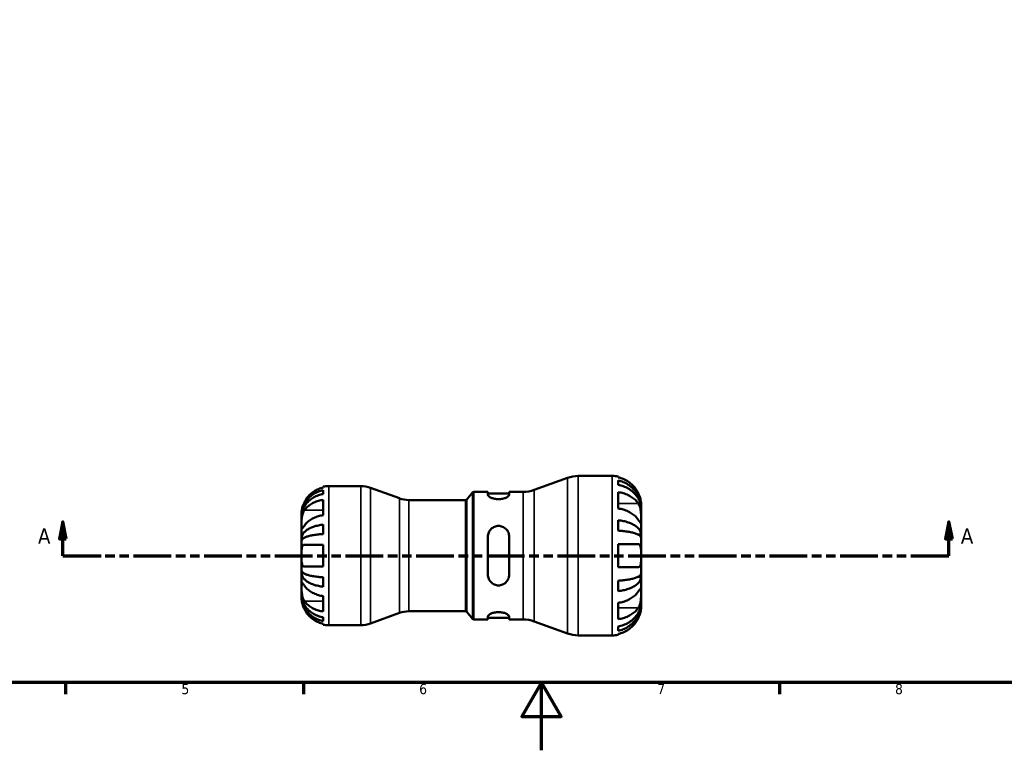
# Model space of a CAD drawing. Header units: millimetres. Extents: x 0 to 905, y -151 to 594.
# Tile 3 of 11: x 267 to 557, y 0 to 215. Entities that reach past the tile are written whole.
import ezdxf

# ---------------------------------------------------------------- set-up
doc = ezdxf.new("R2010")
doc.units = ezdxf.units.MM
doc.linetypes.add('DOUBLE_DASH_CHAIN', pattern=[1.2403, 0.6614, -0.0827, 0.1654, -0.0827, 0.1654, -0.0827])
for name, color, linetype, lineweight in [('Border (ANSI)', 7, 'Continuous', 70), ('Section Line (ANSI)', 7, 'DOUBLE_DASH_CHAIN', 70), ('Visible (ANSI)', 7, 'Continuous', 50), ('Visible Narrow (ANSI)', 7, 'Continuous', 35)]:
    doc.layers.add(name, color=color, linetype=linetype, lineweight=lineweight)
doc.styles.add('Label Text (ANSI)', font='tahoma.ttf')
doc.styles.add('Note Text (ANSI)', font='tahoma.ttf')

# ---------------------------------------------------------------- blocks, each defined once
blk = doc.blocks.new('Borders Default Border')
at = {"layer": 'Border (ANSI)'}
for p, q in [((280.33, 20), (280.33, 16.55)), ((350.42, 20), (350.42, 16.55)), ((490.58, 20), (490.58, 16.55))]:
    blk.add_line(p, q, dxfattribs=at)
at = {"layer": 'Border (ANSI)', "flags": 128}
for points in [[(20, 20), (20, 574), (821, 574), (821, 20), (20, 20)], [(420.5, 0), (420.5, 20), (414.73, 10), (426.27, 10), (420.5, 20)]]:
    blk.add_lwpolyline(points, dxfattribs=at)
at = {"layer": 'Border (ANSI)', "color": 230, "true_color": 0xff0080, "char_height": 3.05, "attachment_point": 7, "style": 'Note Text (ANSI)'}
for s, insert in [('5', (314.48, 16.49)), ('6', (384.49, 16.49)), ('7', (454.6, 16.55)), ('8', (524.63, 16.48))]:
    blk.add_mtext(s, dxfattribs=dict(at, insert=insert))
blk = doc.blocks.new('2dTransSection0')
at = {"layer": 'Section Line (ANSI)', "linetype": 'Continuous'}
for p, q in [((279.57, 67.36), (278.57, 62.36)), ((279.57, 62.36), (279.57, 67.36)), ((280.57, 62.36), (279.57, 67.36)), ((540.5, 67.36), (539.5, 62.36)), ((540.5, 62.36), (540.5, 67.36)), ((541.5, 62.36), (540.5, 67.36)), ((278.57, 62.36), (280.57, 62.36)), ((279.57, 57.36), (279.57, 62.36)), ((539.5, 62.36), (541.5, 62.36)), ((540.5, 57.36), (540.5, 62.36)), ((279.57, 57.36), (290.78, 57.36)), ((529.3, 57.36), (540.5, 57.36))]:
    blk.add_line(p, q, dxfattribs=at)
at = {"layer": 'Section Line (ANSI)', "linetype": 'DOUBLE_DASH_CHAIN', "ltscale": 16.778378}
blk.add_line((279.57, 57.36), (540.5, 57.36), dxfattribs=at)
at = {"layer": 'Section Line (ANSI)', "linetype": 'Continuous', "flags": 128}
for points in [[(280.57, 62.36), (279.57, 67.36), (278.57, 62.36), (280.57, 62.36)], [(541.5, 62.36), (540.5, 67.36), (539.5, 62.36), (541.5, 62.36)]]:
    blk.add_lwpolyline(points, dxfattribs=at)
at = {"layer": 'Section Line (ANSI)'}
for points in [[(280.57, 62.36), (279.57, 67.36), (278.57, 62.36), (280.57, 62.36)], [(541.5, 62.36), (540.5, 67.36), (539.5, 62.36), (541.5, 62.36)]]:
    blk.add_solid(points, dxfattribs=at)
at = {"layer": 'Section Line (ANSI)', "char_height": 4.57, "attachment_point": 7, "style": 'Label Text (ANSI)'}
for insert in [(272.21, 60.86), (543.98, 60.86)]:
    blk.add_mtext('A', dxfattribs=dict(at, insert=insert))

msp = doc.modelspace()

# ---------------------------------------------------------------- linework, layer by layer
at = {"layer": 'Visible (ANSI)'}
for p, q in [((418.328, 76.727), (428.126, 80.293)), ((431.341, 80.86), (441.344, 80.86)), ((443.044, 80.688), (443.044, 80.439)), ((443.044, 79.494), (443.044, 78.221)), ((356.244, 77.445), (356.244, 77.699)), ((356.244, 75.528), (356.244, 76.672)), ((357.844, 77.86), (367.298, 77.86)), ((378.65, 74.255), (370.102, 77.366)), ((398.494, 73.939), (400.208, 75.982)), ((400.591, 76.16), (404.727, 76.16)), ((404.727, 76.16), (404.727, 75.294)), ((404.727, 75.69), (410.977, 75.69)), ((410.977, 76.16), (415.113, 76.16)), ((410.977, 75.294), (410.977, 76.16)), ((443.044, 76.084), (443.044, 71.275)), ((356.244, 69.3), (356.244, 73.825)), ((381.454, 73.76), (398.111, 73.76)), ((349.844, 69.056), (349.844, 69.86)), ((449.844, 71.402), (449.832, 71.402)), ((449.844, 71.402), (449.844, 72.36)), ((449.844, 71.019), (449.844, 71.402)), ((449.844, 67.967), (449.844, 71.019)), ((349.844, 68.75), (349.844, 69.056)), ((349.844, 69.056), (349.852, 69.056)), ((349.844, 66.199), (349.844, 68.75)), ((443.044, 67.801), (443.044, 64.728)), ((449.844, 63.559), (449.844, 67.967)), ((349.844, 62.511), (349.844, 66.199)), ((356.244, 63.741), (356.244, 66.503)), ((349.844, 61.772), (349.844, 62.511)), ((349.844, 62.511), (350.403, 62.511)), ((349.844, 57.36), (349.844, 61.772)), ((404.727, 63), (404.727, 51.72)), ((410.977, 51.72), (410.977, 63)), ((449.844, 63.559), (449.009, 63.559)), ((449.844, 62.635), (449.844, 63.559)), ((449.844, 57.36), (449.844, 62.635)), ((356.244, 54.16), (356.244, 60.56)), ((443.044, 60.76), (443.044, 53.96)), ((349.844, 52.949), (349.844, 57.36)), ((449.844, 52.085), (449.844, 57.36)), ((349.844, 52.21), (349.844, 52.949)), ((349.844, 48.521), (349.844, 52.21)), ((349.844, 52.21), (350.403, 52.21)), ((356.244, 48.217), (356.244, 50.979)), ((443.044, 49.992), (443.044, 46.919)), ((449.844, 51.161), (449.009, 51.161)), ((449.844, 51.161), (449.844, 52.085)), ((449.844, 46.754), (449.844, 51.161)), ((349.844, 45.971), (349.844, 48.521)), ((449.844, 43.701), (449.844, 46.754)), ((349.844, 45.665), (349.844, 45.971)), ((349.844, 44.86), (349.844, 45.665)), ((349.844, 45.665), (349.852, 45.665)), ((356.244, 40.895), (356.244, 45.421)), ((449.844, 43.318), (449.844, 43.701)), ((381.454, 40.96), (398.111, 40.96)), ((398.494, 40.782), (400.208, 38.739)), ((443.044, 43.445), (443.044, 38.637)), ((449.844, 43.318), (449.832, 43.318)), ((449.844, 42.36), (449.844, 43.318)), ((356.244, 38.049), (356.244, 39.193)), ((378.65, 40.466), (370.102, 37.355)), ((400.591, 38.56), (404.727, 38.56)), ((404.727, 39.426), (404.727, 38.56)), ((404.727, 39.03), (410.977, 39.03)), ((410.977, 38.56), (410.977, 39.426)), ((410.977, 38.56), (415.113, 38.56)), ((418.328, 37.993), (428.126, 34.427)), ((356.244, 37.022), (356.244, 37.275)), ((357.844, 36.86), (367.298, 36.86)), ((443.044, 36.499), (443.044, 35.226)), ((431.341, 33.86), (441.344, 33.86)), ((443.044, 34.281), (443.044, 34.032))]:
    msp.add_line(p, q, dxfattribs=at)
for centre, radius, start, end in [((431.341, 71.46), 9.4, 90, 110), ((441.344, 72.36), 8.5, 78.46304, 90), ((357.844, 69.86), 8, 90, 101.53696), ((367.298, 69.66), 8.2, 70, 90), ((400.591, 75.66), 0.5, 90, 140), ((415.113, 85.56), 9.4, 270, 290), ((381.454, 81.96), 8.2, 250, 270), ((398.111, 74.26), 0.5, 270, 320), ((381.454, 32.76), 8.2, 90, 110), ((398.111, 40.46), 0.5, 40, 90), ((400.591, 39.06), 0.5, 220, 270), ((415.113, 29.16), 9.4, 70, 90), ((357.844, 44.86), 8, 258.46304, 270), ((367.298, 45.06), 8.2, 270, 290), ((431.341, 43.26), 9.4, 250, 270), ((441.344, 42.36), 8.5, 270, 281.53696)]:
    msp.add_arc(centre, radius, start, end, dxfattribs=at)
for points, knots in [([(448.991, 75.76), (448.822, 76.113), (448.622, 76.468), (448.079, 77.29), (447.708, 77.737), (446.964, 78.486), (446.524, 78.856), (445.574, 79.495), (445.065, 79.764), (444.113, 80.16), (443.585, 80.328), (443.044, 80.439)], [4.23093042, 4.23093042, 4.23093042, 4.23093042, 4.3428817, 4.3428817, 4.50193085, 4.50193085, 4.65940231, 4.65940231, 4.81687376, 4.81687376, 4.96885244, 4.96885244, 4.96885244, 4.96885244]), ([(443.044, 79.494), (443.589, 79.386), (444.122, 79.224), (445.078, 78.84), (445.587, 78.581), (446.538, 77.965), (446.979, 77.608), (447.721, 76.888), (448.09, 76.46), (448.726, 75.536), (448.994, 75.041), (449.396, 74.099), (449.568, 73.564), (449.792, 72.471), (449.844, 71.913), (449.844, 71.402)], [0.1612592, 0.1612592, 0.1612592, 0.1612592, 0.3143896, 0.3143896, 0.4717689, 0.4717689, 0.6291481, 0.6291481, 0.7868677, 0.7868677, 0.9445873, 0.9445873, 1.1029117, 1.1029117, 1.2612362, 1.2612362, 1.2612362, 1.2612362]), ([(349.844, 69.056), (349.844, 69.537), (349.892, 70.062), (350.103, 71.091), (350.265, 71.594), (350.644, 72.481), (350.895, 72.947), (351.494, 73.816), (351.841, 74.219), (352.54, 74.896), (352.955, 75.232), (353.85, 75.812), (354.329, 76.056), (355.229, 76.417), (355.73, 76.57), (356.244, 76.672)], [3.5727317, 3.5727317, 3.5727317, 3.5727317, 3.721745, 3.721745, 3.8707582, 3.8707582, 4.019183, 4.019183, 4.1676079, 4.1676079, 4.3157226, 4.3157226, 4.4638373, 4.4638373, 4.6079695, 4.6079695, 4.6079695, 4.6079695]), ([(356.244, 75.528), (355.73, 75.437), (355.227, 75.3), (354.326, 74.978), (353.847, 74.761), (352.951, 74.244), (352.536, 73.945), (351.838, 73.342), (351.491, 72.983), (350.893, 72.21), (350.642, 71.796), (350.264, 71.007), (350.103, 70.559), (349.892, 69.644), (349.844, 69.177), (349.844, 68.75)], [0.1517782, 0.1517782, 0.1517782, 0.1517782, 0.2961697, 0.2961697, 0.444417, 0.444417, 0.5926644, 0.5926644, 0.7409572, 0.7409572, 0.88925, 0.88925, 1.0381304, 1.0381304, 1.1870109, 1.1870109, 1.1870109, 1.1870109]), ([(356.244, 77.445), (355.736, 77.34), (355.24, 77.183), (354.345, 76.81), (353.866, 76.557), (352.972, 75.955), (352.558, 75.606), (351.857, 74.901), (351.508, 74.478), (351.001, 73.711), (350.817, 73.384), (350.661, 73.06)], [0.1517835, 0.1517835, 0.1517835, 0.1517835, 0.29453183, 0.29453183, 0.44272575, 0.44272575, 0.59091966, 0.59091966, 0.74090906, 0.74090906, 0.84386421, 0.84386421, 0.84386421, 0.84386421]), ([(449.844, 71.019), (449.844, 71.474), (449.792, 71.971), (449.568, 72.943), (449.396, 73.42), (448.994, 74.258), (448.726, 74.699), (448.09, 75.52), (447.721, 75.902), (446.979, 76.543), (446.538, 76.86), (445.587, 77.409), (445.078, 77.639), (444.122, 77.981), (443.589, 78.125), (443.044, 78.221)], [3.7932655, 3.7932655, 3.7932655, 3.7932655, 3.9515899, 3.9515899, 4.1099144, 4.1099144, 4.267634, 4.267634, 4.4253535, 4.4253535, 4.5827328, 4.5827328, 4.740112, 4.740112, 4.8932424, 4.8932424, 4.8932424, 4.8932424]), ([(443.044, 76.084), (443.585, 76.005), (444.113, 75.886), (445.065, 75.606), (445.574, 75.416), (446.524, 74.964), (446.964, 74.703), (447.708, 74.173), (448.079, 73.857), (448.622, 73.276), (448.822, 73.024), (448.991, 72.775)], [0.16126903, 0.16126903, 0.16126903, 0.16126903, 0.31324771, 0.31324771, 0.47071916, 0.47071916, 0.62819062, 0.62819062, 0.78723977, 0.78723977, 0.89919105, 0.89919105, 0.89919105, 0.89919105]), ([(449.844, 72.36), (449.844, 72.36), (449.844, 72.386), (449.842, 72.493), (449.841, 72.578), (449.825, 72.847), (449.808, 73.054), (449.736, 73.531), (449.685, 73.79), (449.561, 74.269), (449.5, 74.476), (449.357, 74.899), (449.276, 75.112), (449.125, 75.471), (449.059, 75.616), (448.991, 75.76)], [-2.34948691, -2.34948691, -2.34948691, -2.34948691, -2.27660007, -2.27660007, -2.19809806, -2.19809806, -2.08912241, -2.08912241, -1.98972633, -1.98972633, -1.9192317, -1.9192317, -1.84946774, -1.84946774, -1.80150587, -1.80150587, -1.80150587, -1.80150587]), ([(350.661, 73.06), (350.596, 72.924), (350.533, 72.787), (350.387, 72.442), (350.308, 72.235), (350.171, 71.834), (350.113, 71.641), (349.999, 71.206), (349.952, 70.975), (349.874, 70.488), (349.857, 70.262), (349.842, 69.944), (349.844, 69.86), (349.844, 69.86)], [-0.5159245, -0.5159245, -0.5159245, -0.5159245, -0.47074715, -0.47074715, -0.40311077, -0.40311077, -0.33740557, -0.33740557, -0.24866964, -0.24866964, -0.12673966, -0.12673966, 0, 0, 0, 0]), ([(350.661, 70.724), (350.817, 70.954), (351.001, 71.185), (351.508, 71.727), (351.857, 72.026), (352.558, 72.525), (352.972, 72.772), (353.866, 73.197), (354.345, 73.376), (355.24, 73.64), (355.736, 73.751), (356.244, 73.825)], [4.03217579, 4.03217579, 4.03217579, 4.03217579, 4.13513094, 4.13513094, 4.28512034, 4.28512034, 4.43331426, 4.43331426, 4.58150818, 4.58150818, 4.72425651, 4.72425651, 4.72425651, 4.72425651]), ([(410.977, 75.294), (410.977, 75.167), (410.895, 75.017), (410.565, 74.712), (410.317, 74.557), (409.76, 74.307), (409.418, 74.193), (408.661, 74.034), (408.246, 73.992), (407.458, 73.992), (407.043, 74.034), (406.286, 74.193), (405.944, 74.307), (405.387, 74.557), (405.139, 74.712), (404.809, 75.017), (404.727, 75.167), (404.727, 75.294)], [0.4777157, 0.4777157, 0.4777157, 0.4777157, 0.60452177, 0.60452177, 0.73132784, 0.73132784, 0.84943648, 0.84943648, 0.96754512, 0.96754512, 1.08565376, 1.08565376, 1.2037624, 1.2037624, 1.33056847, 1.33056847, 1.45737454, 1.45737454, 1.45737454, 1.45737454]), ([(448.991, 72.775), (449.057, 72.676), (449.121, 72.571), (449.272, 72.286), (449.354, 72.1), (449.499, 71.699), (449.56, 71.486), (449.684, 70.954), (449.735, 70.63), (449.814, 69.882), (449.83, 69.466), (449.846, 68.662), (449.844, 68.284), (449.844, 67.967)], [-0.54800492, -0.54800492, -0.54800492, -0.54800492, -0.50163795, -0.50163795, -0.43114733, -0.43114733, -0.36039477, -0.36039477, -0.2614819, -0.2614819, -0.13473535, -0.13473535, 0, 0, 0, 0]), ([(349.844, 66.199), (349.844, 66.347), (349.844, 66.508), (349.845, 66.867), (349.846, 67.064), (349.857, 67.589), (349.871, 67.924), (349.932, 68.58), (349.978, 68.893), (350.09, 69.407), (350.146, 69.61), (350.277, 69.992), (350.35, 70.168), (350.503, 70.474), (350.58, 70.605), (350.661, 70.724)], [0, 0, 0, 0, 0.0626039, 0.0626039, 0.12946018, 0.12946018, 0.23227607, 0.23227607, 0.32766079, 0.32766079, 0.39439512, 0.39439512, 0.45981717, 0.45981717, 0.51643089, 0.51643089, 0.51643089, 0.51643089]), ([(448.991, 67.967), (448.822, 68.216), (448.622, 68.468), (448.079, 69.048), (447.708, 69.365), (446.964, 69.894), (446.524, 70.156), (445.574, 70.608), (445.065, 70.798), (444.113, 71.078), (443.585, 71.197), (443.044, 71.275)], [4.23094665, 4.23094665, 4.23094665, 4.23094665, 4.34289793, 4.34289793, 4.50194708, 4.50194708, 4.65941853, 4.65941853, 4.81688999, 4.81688999, 4.96886866, 4.96886866, 4.96886866, 4.96886866]), ([(356.244, 69.3), (355.73, 69.225), (355.229, 69.112), (354.328, 68.845), (353.847, 68.664), (352.951, 68.234), (352.535, 67.986), (351.838, 67.485), (351.492, 67.186), (350.993, 66.65), (350.814, 66.423), (350.661, 66.199)], [0.15181312, 0.15181312, 0.15181312, 0.15181312, 0.29606056, 0.29606056, 0.44503351, 0.44503351, 0.59400646, 0.59400646, 0.74323773, 0.74323773, 0.84387145, 0.84387145, 0.84387145, 0.84387145]), ([(443.044, 67.801), (443.589, 67.745), (444.122, 67.66), (445.078, 67.458), (445.587, 67.323), (446.538, 67), (446.979, 66.813), (447.721, 66.435), (448.09, 66.211), (448.726, 65.726), (448.994, 65.467), (449.396, 64.973), (449.568, 64.693), (449.792, 64.12), (449.844, 63.827), (449.844, 63.559)], [0.1612592, 0.1612592, 0.1612592, 0.1612592, 0.3143896, 0.3143896, 0.4717689, 0.4717689, 0.6291481, 0.6291481, 0.7868677, 0.7868677, 0.9445873, 0.9445873, 1.1029117, 1.1029117, 1.2612362, 1.2612362, 1.2612362, 1.2612362]), ([(449.844, 67.967), (449.844, 67.807), (449.844, 67.664), (449.843, 67.406), (449.841, 67.295), (449.83, 67.073), (449.815, 66.995), (449.748, 66.957), (449.699, 66.991), (449.576, 67.131), (449.515, 67.211), (449.373, 67.407), (449.294, 67.521), (449.138, 67.748), (449.067, 67.854), (448.991, 67.967)], [0, 0, 0, 0, 0.06766865, 0.06766865, 0.13975333, 0.13975333, 0.24973655, 0.24973655, 0.35337236, 0.35337236, 0.42533732, 0.42533732, 0.49522496, 0.49522496, 0.54828965, 0.54828965, 0.54828965, 0.54828965]), ([(350.661, 66.199), (350.593, 66.099), (350.529, 66.005), (350.383, 65.794), (350.305, 65.683), (350.17, 65.499), (350.112, 65.424), (349.999, 65.295), (349.952, 65.258), (349.874, 65.267), (349.857, 65.349), (349.842, 65.664), (349.844, 65.9), (349.844, 66.199)], [-0.51605321, -0.51605321, -0.51605321, -0.51605321, -0.46927389, -0.46927389, -0.40272959, -0.40272959, -0.33754407, -0.33754407, -0.24860938, -0.24860938, -0.12674173, -0.12674173, 0, 0, 0, 0]), ([(349.844, 62.511), (349.844, 62.763), (349.892, 63.038), (350.103, 63.578), (350.265, 63.842), (350.644, 64.307), (350.895, 64.551), (351.494, 65.006), (351.841, 65.218), (352.54, 65.573), (352.955, 65.749), (353.85, 66.053), (354.329, 66.18), (355.229, 66.37), (355.73, 66.45), (356.244, 66.503)], [3.5727317, 3.5727317, 3.5727317, 3.5727317, 3.721745, 3.721745, 3.8707582, 3.8707582, 4.019183, 4.019183, 4.1676079, 4.1676079, 4.3157226, 4.3157226, 4.4638373, 4.4638373, 4.6079695, 4.6079695, 4.6079695, 4.6079695]), ([(404.727, 63), (404.727, 63.403), (404.809, 63.829), (405.139, 64.608), (405.387, 64.962), (405.944, 65.504), (406.286, 65.735), (407.043, 66.046), (407.458, 66.125), (407.852, 66.125), (408.254, 66.125), (408.677, 66.043), (409.446, 65.72), (409.791, 65.48), (410.34, 64.931), (410.579, 64.581), (410.898, 63.813), (410.977, 63.396), (410.977, 63)], [-0.48982942, -0.48982942, -0.48982942, -0.48982942, -0.36302335, -0.36302335, -0.23621728, -0.23621728, -0.11810864, -0.11810864, 0, 0, 0, 0.12056914, 0.12056914, 0.24113828, 0.24113828, 0.3654972, 0.3654972, 0.48985612, 0.48985612, 0.48985612, 0.48985612]), ([(449.844, 62.635), (449.844, 62.767), (449.792, 62.912), (449.568, 63.194), (449.396, 63.333), (448.994, 63.577), (448.726, 63.704), (448.09, 63.943), (447.721, 64.054), (446.979, 64.24), (446.538, 64.333), (445.587, 64.492), (445.078, 64.559), (444.122, 64.658), (443.589, 64.7), (443.044, 64.728)], [3.7932649, 3.7932649, 3.7932649, 3.7932649, 3.9515893, 3.9515893, 4.1099138, 4.1099138, 4.2676333, 4.2676333, 4.4253529, 4.4253529, 4.5827321, 4.5827321, 4.7401114, 4.7401114, 4.8932418, 4.8932418, 4.8932418, 4.8932418]), ([(356.244, 63.741), (355.73, 63.715), (355.229, 63.675), (354.329, 63.582), (353.85, 63.519), (352.955, 63.369), (352.54, 63.282), (351.841, 63.107), (351.494, 63.003), (350.895, 62.778), (350.644, 62.658), (350.265, 62.428), (350.103, 62.298), (349.892, 62.032), (349.844, 61.896), (349.844, 61.772)], [0.1517731, 0.1517731, 0.1517731, 0.1517731, 0.2959053, 0.2959053, 0.44402, 0.44402, 0.5921347, 0.5921347, 0.7405595, 0.7405595, 0.8889844, 0.8889844, 1.0379976, 1.0379976, 1.1870108, 1.1870108, 1.1870108, 1.1870108]), ([(349.844, 57.36), (349.844, 57.764), (349.842, 58.165), (349.854, 58.861), (349.866, 59.158), (349.924, 59.67), (349.968, 59.884), (350.08, 60.176), (350.135, 60.274), (350.266, 60.426), (350.339, 60.48), (350.495, 60.545), (350.575, 60.56), (350.661, 60.56)], [-2.21111993, -2.21111993, -2.21111993, -2.21111993, -2.0898399, -2.0898399, -1.98614814, -1.98614814, -1.88775858, -1.88775858, -1.81973063, -1.81973063, -1.75376732, -1.75376732, -1.69399568, -1.69399568, -1.69399568, -1.69399568]), ([(350.661, 60.56), (350.814, 60.56), (350.993, 60.56), (351.492, 60.56), (351.838, 60.56), (352.535, 60.56), (352.951, 60.56), (353.847, 60.56), (354.328, 60.56), (355.229, 60.56), (355.73, 60.56), (356.244, 60.56)], [4.03221701, 4.03221701, 4.03221701, 4.03221701, 4.13285074, 4.13285074, 4.282082, 4.282082, 4.43105495, 4.43105495, 4.5800279, 4.5800279, 4.72427535, 4.72427535, 4.72427535, 4.72427535]), ([(443.044, 60.76), (443.585, 60.76), (444.113, 60.76), (445.065, 60.76), (445.574, 60.76), (446.524, 60.76), (446.964, 60.76), (447.708, 60.76), (448.079, 60.76), (448.622, 60.76), (448.822, 60.76), (448.991, 60.76)], [0.16126903, 0.16126903, 0.16126903, 0.16126903, 0.31324771, 0.31324771, 0.47071916, 0.47071916, 0.62819062, 0.62819062, 0.78723977, 0.78723977, 0.89919105, 0.89919105, 0.89919105, 0.89919105]), ([(448.991, 60.76), (449.002, 60.76), (449.013, 60.76), (449.112, 60.755), (449.194, 60.736), (449.332, 60.669), (449.39, 60.626), (449.506, 60.506), (449.56, 60.424), (449.683, 60.159), (449.736, 59.949), (449.814, 59.399), (449.831, 59.05), (449.845, 58.254), (449.844, 57.81), (449.844, 57.36)], [-0.55155419, -0.55155419, -0.55155419, -0.55155419, -0.54344022, -0.54344022, -0.48073661, -0.48073661, -0.42739911, -0.42739911, -0.36447599, -0.36447599, -0.25981926, -0.25981926, -0.13484261, -0.13484261, 0, 0, 0, 0]), ([(350.661, 54.16), (350.596, 54.16), (350.533, 54.169), (350.387, 54.214), (350.308, 54.261), (350.171, 54.397), (350.113, 54.484), (349.999, 54.736), (349.952, 54.915), (349.874, 55.415), (349.857, 55.755), (349.842, 56.52), (349.844, 56.938), (349.844, 57.36)], [-0.5159245, -0.5159245, -0.5159245, -0.5159245, -0.47074715, -0.47074715, -0.40311077, -0.40311077, -0.33740557, -0.33740557, -0.24866964, -0.24866964, -0.12673966, -0.12673966, 0, 0, 0, 0]), ([(449.844, 57.36), (449.844, 57.102), (449.844, 56.844), (449.842, 56.317), (449.84, 56.05), (449.818, 55.411), (449.791, 55.066), (449.689, 54.592), (449.633, 54.433), (449.512, 54.225), (449.458, 54.158), (449.34, 54.056), (449.278, 54.02), (449.142, 53.972), (449.069, 53.96), (448.991, 53.96)], [0, 0, 0, 0, 0.07751036, 0.07751036, 0.16239761, 0.16239761, 0.29325189, 0.29325189, 0.38160048, 0.38160048, 0.43864394, 0.43864394, 0.49151107, 0.49151107, 0.54515781, 0.54515781, 0.54515781, 0.54515781]), ([(349.844, 52.949), (349.844, 52.824), (349.892, 52.689), (350.103, 52.423), (350.264, 52.293), (350.642, 52.063), (350.893, 51.943), (351.491, 51.719), (351.838, 51.614), (352.536, 51.439), (352.951, 51.352), (353.847, 51.202), (354.326, 51.139), (355.227, 51.045), (355.73, 51.005), (356.244, 50.979)], [3.5727327, 3.5727327, 3.5727327, 3.5727327, 3.7216131, 3.7216131, 3.8704935, 3.8704935, 4.0187864, 4.0187864, 4.1670792, 4.1670792, 4.3153265, 4.3153265, 4.4635739, 4.4635739, 4.6079654, 4.6079654, 4.6079654, 4.6079654]), ([(356.244, 48.217), (355.73, 48.27), (355.227, 48.351), (354.326, 48.541), (353.847, 48.669), (352.951, 48.973), (352.536, 49.149), (351.838, 49.505), (351.491, 49.716), (350.893, 50.171), (350.642, 50.415), (350.264, 50.88), (350.103, 51.144), (349.892, 51.683), (349.844, 51.958), (349.844, 52.21)], [0.1517782, 0.1517782, 0.1517782, 0.1517782, 0.2961697, 0.2961697, 0.444417, 0.444417, 0.5926644, 0.5926644, 0.7409572, 0.7409572, 0.88925, 0.88925, 1.0381304, 1.0381304, 1.1870109, 1.1870109, 1.1870109, 1.1870109]), ([(356.244, 54.16), (355.736, 54.16), (355.24, 54.16), (354.345, 54.16), (353.866, 54.16), (352.972, 54.16), (352.558, 54.16), (351.857, 54.16), (351.508, 54.16), (351.001, 54.16), (350.817, 54.16), (350.661, 54.16)], [0.1517835, 0.1517835, 0.1517835, 0.1517835, 0.29453183, 0.29453183, 0.44272575, 0.44272575, 0.59091966, 0.59091966, 0.74090906, 0.74090906, 0.84386421, 0.84386421, 0.84386421, 0.84386421]), ([(448.991, 53.96), (448.822, 53.96), (448.622, 53.96), (448.079, 53.96), (447.708, 53.96), (446.964, 53.96), (446.524, 53.96), (445.574, 53.96), (445.065, 53.96), (444.113, 53.96), (443.585, 53.96), (443.044, 53.96)], [4.23093042, 4.23093042, 4.23093042, 4.23093042, 4.3428817, 4.3428817, 4.50193085, 4.50193085, 4.65940231, 4.65940231, 4.81687376, 4.81687376, 4.96885244, 4.96885244, 4.96885244, 4.96885244]), ([(349.844, 48.521), (349.844, 48.669), (349.844, 48.802), (349.845, 49.042), (349.846, 49.146), (349.857, 49.356), (349.871, 49.431), (349.932, 49.472), (349.978, 49.445), (350.09, 49.323), (350.146, 49.253), (350.277, 49.077), (350.35, 48.973), (350.503, 48.753), (350.58, 48.641), (350.661, 48.521)], [0, 0, 0, 0, 0.0626039, 0.0626039, 0.12946018, 0.12946018, 0.23227607, 0.23227607, 0.32766079, 0.32766079, 0.39439512, 0.39439512, 0.45981717, 0.45981717, 0.51643089, 0.51643089, 0.51643089, 0.51643089]), ([(410.977, 51.72), (410.977, 51.317), (410.895, 50.891), (410.565, 50.112), (410.317, 49.758), (409.76, 49.217), (409.418, 48.985), (408.661, 48.674), (408.246, 48.595), (407.45, 48.595), (407.027, 48.677), (406.258, 49), (405.912, 49.24), (405.363, 49.789), (405.124, 50.139), (404.806, 50.907), (404.727, 51.325), (404.727, 51.72)], [0.4777157, 0.4777157, 0.4777157, 0.4777157, 0.60452177, 0.60452177, 0.73132784, 0.73132784, 0.84943648, 0.84943648, 0.96754512, 0.96754512, 1.08811426, 1.08811426, 1.2086834, 1.2086834, 1.33304232, 1.33304232, 1.45740124, 1.45740124, 1.45740124, 1.45740124]), ([(443.044, 49.992), (443.589, 50.02), (444.122, 50.062), (445.078, 50.161), (445.587, 50.228), (446.538, 50.388), (446.979, 50.48), (447.721, 50.666), (448.09, 50.777), (448.726, 51.016), (448.994, 51.144), (449.396, 51.388), (449.568, 51.526), (449.792, 51.809), (449.844, 51.953), (449.844, 52.085)], [0.1612592, 0.1612592, 0.1612592, 0.1612592, 0.3143896, 0.3143896, 0.4717689, 0.4717689, 0.6291481, 0.6291481, 0.7868677, 0.7868677, 0.9445873, 0.9445873, 1.1029117, 1.1029117, 1.2612362, 1.2612362, 1.2612362, 1.2612362]), ([(449.844, 51.161), (449.844, 50.893), (449.792, 50.601), (449.568, 50.028), (449.396, 49.747), (448.994, 49.253), (448.726, 48.994), (448.09, 48.51), (447.721, 48.285), (446.979, 47.908), (446.538, 47.721), (445.587, 47.398), (445.078, 47.262), (444.122, 47.061), (443.589, 46.975), (443.044, 46.919)], [3.7932649, 3.7932649, 3.7932649, 3.7932649, 3.9515893, 3.9515893, 4.1099138, 4.1099138, 4.2676333, 4.2676333, 4.4253529, 4.4253529, 4.5827321, 4.5827321, 4.7401114, 4.7401114, 4.8932418, 4.8932418, 4.8932418, 4.8932418]), ([(350.661, 43.996), (350.593, 44.095), (350.529, 44.203), (350.383, 44.48), (350.305, 44.657), (350.17, 45.033), (350.112, 45.229), (349.999, 45.714), (349.952, 46.004), (349.874, 46.703), (349.857, 47.103), (349.842, 47.868), (349.844, 48.223), (349.844, 48.521)], [-0.51605321, -0.51605321, -0.51605321, -0.51605321, -0.46927389, -0.46927389, -0.40272959, -0.40272959, -0.33754407, -0.33754407, -0.24860938, -0.24860938, -0.12674173, -0.12674173, 0, 0, 0, 0]), ([(350.661, 48.521), (350.817, 48.292), (351.001, 48.061), (351.508, 47.519), (351.857, 47.22), (352.558, 46.721), (352.972, 46.474), (353.866, 46.049), (354.345, 45.87), (355.24, 45.606), (355.736, 45.495), (356.244, 45.421)], [4.03217579, 4.03217579, 4.03217579, 4.03217579, 4.13513094, 4.13513094, 4.28512034, 4.28512034, 4.43331426, 4.43331426, 4.58150818, 4.58150818, 4.72425651, 4.72425651, 4.72425651, 4.72425651]), ([(443.044, 43.445), (443.585, 43.524), (444.113, 43.642), (445.065, 43.923), (445.574, 44.113), (446.524, 44.564), (446.964, 44.826), (447.708, 45.355), (448.079, 45.672), (448.622, 46.253), (448.822, 46.504), (448.991, 46.754)], [0.16126903, 0.16126903, 0.16126903, 0.16126903, 0.31324771, 0.31324771, 0.47071916, 0.47071916, 0.62819062, 0.62819062, 0.78723977, 0.78723977, 0.89919105, 0.89919105, 0.89919105, 0.89919105]), ([(448.991, 46.754), (449.057, 46.852), (449.121, 46.946), (449.272, 47.167), (449.354, 47.286), (449.499, 47.487), (449.56, 47.569), (449.684, 47.715), (449.735, 47.755), (449.814, 47.74), (449.83, 47.654), (449.846, 47.322), (449.844, 47.071), (449.844, 46.754)], [-0.54800492, -0.54800492, -0.54800492, -0.54800492, -0.50163795, -0.50163795, -0.43114733, -0.43114733, -0.36039477, -0.36039477, -0.2614819, -0.2614819, -0.13473535, -0.13473535, 0, 0, 0, 0]), ([(449.844, 46.754), (449.844, 46.594), (449.844, 46.419), (449.843, 46.031), (449.841, 45.818), (449.83, 45.254), (449.815, 44.894), (449.748, 44.187), (449.699, 43.847), (449.576, 43.292), (449.515, 43.075), (449.373, 42.669), (449.294, 42.482), (449.138, 42.179), (449.067, 42.058), (448.991, 41.945)], [0, 0, 0, 0, 0.06766865, 0.06766865, 0.13975333, 0.13975333, 0.24973655, 0.24973655, 0.35337236, 0.35337236, 0.42533732, 0.42533732, 0.49522496, 0.49522496, 0.54828965, 0.54828965, 0.54828965, 0.54828965]), ([(349.844, 45.971), (349.844, 45.543), (349.892, 45.075), (350.103, 44.16), (350.265, 43.712), (350.644, 42.922), (350.895, 42.508), (351.494, 41.735), (351.841, 41.375), (352.54, 40.773), (352.955, 40.474), (353.85, 39.958), (354.329, 39.741), (355.229, 39.419), (355.73, 39.283), (356.244, 39.193)], [3.5727317, 3.5727317, 3.5727317, 3.5727317, 3.721745, 3.721745, 3.8707582, 3.8707582, 4.019183, 4.019183, 4.1676079, 4.1676079, 4.3157226, 4.3157226, 4.4638373, 4.4638373, 4.6079695, 4.6079695, 4.6079695, 4.6079695]), ([(356.244, 38.049), (355.73, 38.151), (355.227, 38.304), (354.326, 38.666), (353.847, 38.91), (352.951, 39.491), (352.536, 39.827), (351.838, 40.505), (351.491, 40.908), (350.893, 41.777), (350.642, 42.242), (350.264, 43.128), (350.103, 43.631), (349.892, 44.659), (349.844, 45.184), (349.844, 45.665)], [0.1517782, 0.1517782, 0.1517782, 0.1517782, 0.2961697, 0.2961697, 0.444417, 0.444417, 0.5926644, 0.5926644, 0.7409572, 0.7409572, 0.88925, 0.88925, 1.0381304, 1.0381304, 1.1870109, 1.1870109, 1.1870109, 1.1870109]), ([(349.844, 44.86), (349.844, 44.86), (349.844, 44.835), (349.845, 44.73), (349.847, 44.647), (349.865, 44.355), (349.889, 44.105), (349.982, 43.597), (350.033, 43.372), (350.144, 42.976), (350.194, 42.816), (350.304, 42.5), (350.362, 42.346), (350.498, 42.013), (350.577, 41.836), (350.661, 41.66)], [0, 0, 0, 0, 0.06960453, 0.06960453, 0.14559569, 0.14559569, 0.26884906, 0.26884906, 0.35168426, 0.35168426, 0.40551291, 0.40551291, 0.45571277, 0.45571277, 0.51333093, 0.51333093, 0.51333093, 0.51333093]), ([(356.244, 40.895), (355.736, 40.969), (355.24, 41.081), (354.345, 41.344), (353.866, 41.523), (352.972, 41.949), (352.558, 42.195), (351.857, 42.694), (351.508, 42.993), (351.001, 43.535), (350.817, 43.767), (350.661, 43.996)], [0.1517835, 0.1517835, 0.1517835, 0.1517835, 0.29453183, 0.29453183, 0.44272575, 0.44272575, 0.59091966, 0.59091966, 0.74090906, 0.74090906, 0.84386421, 0.84386421, 0.84386421, 0.84386421]), ([(443.044, 36.499), (443.589, 36.595), (444.122, 36.74), (445.078, 37.081), (445.587, 37.312), (446.538, 37.86), (446.979, 38.178), (447.721, 38.818), (448.09, 39.2), (448.726, 40.022), (448.994, 40.462), (449.396, 41.301), (449.568, 41.777), (449.792, 42.75), (449.844, 43.246), (449.844, 43.701)], [0.1612592, 0.1612592, 0.1612592, 0.1612592, 0.3143896, 0.3143896, 0.4717689, 0.4717689, 0.6291481, 0.6291481, 0.7868677, 0.7868677, 0.9445873, 0.9445873, 1.1029117, 1.1029117, 1.2612362, 1.2612362, 1.2612362, 1.2612362]), ([(350.661, 41.66), (350.817, 41.336), (351.001, 41.009), (351.508, 40.242), (351.857, 39.819), (352.558, 39.114), (352.972, 38.765), (353.866, 38.164), (354.345, 37.911), (355.24, 37.538), (355.736, 37.38), (356.244, 37.275)], [4.03217579, 4.03217579, 4.03217579, 4.03217579, 4.13513094, 4.13513094, 4.28512034, 4.28512034, 4.43331426, 4.43331426, 4.58150818, 4.58150818, 4.72425651, 4.72425651, 4.72425651, 4.72425651]), ([(404.727, 39.426), (404.727, 39.553), (404.809, 39.703), (405.139, 40.008), (405.387, 40.163), (405.944, 40.413), (406.286, 40.528), (407.043, 40.686), (407.458, 40.728), (407.852, 40.728), (408.246, 40.728), (408.661, 40.686), (409.418, 40.528), (409.76, 40.413), (410.317, 40.163), (410.565, 40.008), (410.895, 39.703), (410.977, 39.553), (410.977, 39.426)], [-0.48982942, -0.48982942, -0.48982942, -0.48982942, -0.36302335, -0.36302335, -0.23621728, -0.23621728, -0.11810864, -0.11810864, 0, 0, 0, 0.11810864, 0.11810864, 0.23621728, 0.23621728, 0.36302335, 0.36302335, 0.48982942, 0.48982942, 0.48982942, 0.48982942]), ([(449.844, 43.318), (449.844, 42.807), (449.792, 42.249), (449.568, 41.156), (449.396, 40.621), (448.994, 39.679), (448.726, 39.184), (448.09, 38.261), (447.721, 37.832), (446.979, 37.112), (446.538, 36.755), (445.587, 36.139), (445.078, 35.88), (444.122, 35.497), (443.589, 35.334), (443.044, 35.226)], [3.7932649, 3.7932649, 3.7932649, 3.7932649, 3.9515893, 3.9515893, 4.1099138, 4.1099138, 4.2676334, 4.2676334, 4.4253529, 4.4253529, 4.5827322, 4.5827322, 4.7401114, 4.7401114, 4.8932418, 4.8932418, 4.8932418, 4.8932418]), ([(448.991, 41.945), (448.822, 41.696), (448.622, 41.445), (448.079, 40.864), (447.708, 40.547), (446.964, 40.018), (446.524, 39.756), (445.574, 39.304), (445.065, 39.114), (444.113, 38.834), (443.585, 38.715), (443.044, 38.637)], [4.2309464, 4.2309464, 4.2309464, 4.2309464, 4.34289767, 4.34289767, 4.50194682, 4.50194682, 4.65941828, 4.65941828, 4.81688974, 4.81688974, 4.96886841, 4.96886841, 4.96886841, 4.96886841]), ([(448.991, 38.96), (449.062, 39.11), (449.13, 39.261), (449.282, 39.625), (449.362, 39.838), (449.505, 40.26), (449.566, 40.467), (449.687, 40.939), (449.736, 41.191), (449.814, 41.704), (449.83, 41.937), (449.846, 42.271), (449.844, 42.36), (449.844, 42.36)], [-0.54830695, -0.54830695, -0.54830695, -0.54830695, -0.49851869, -0.49851869, -0.42907829, -0.42907829, -0.35832281, -0.35832281, -0.26144982, -0.26144982, -0.13474822, -0.13474822, 0, 0, 0, 0]), ([(443.044, 34.281), (443.585, 34.393), (444.113, 34.56), (445.065, 34.957), (445.574, 35.225), (446.524, 35.864), (446.964, 36.234), (447.708, 36.983), (448.079, 37.431), (448.622, 38.252), (448.822, 38.608), (448.991, 38.96)], [0.16126903, 0.16126903, 0.16126903, 0.16126903, 0.31324771, 0.31324771, 0.47071916, 0.47071916, 0.62819062, 0.62819062, 0.78723977, 0.78723977, 0.89919105, 0.89919105, 0.89919105, 0.89919105])]:
    msp.add_open_spline(points, degree=3, knots=knots, dxfattribs=at)
at = {"layer": 'Visible Narrow (ANSI)'}
for p, q in [((428.126, 34.709), (428.126, 80.011)), ((431.341, 80.571), (431.341, 34.149)), ((441.344, 34.149), (441.344, 80.571)), ((357.844, 37.113), (357.844, 77.608)), ((367.298, 37.113), (367.298, 77.608)), ((370.102, 77.119), (370.102, 37.601)), ((400.208, 38.968), (400.208, 75.752)), ((400.591, 75.929), (400.591, 38.792)), ((415.113, 38.792), (415.113, 75.929)), ((418.328, 76.489), (418.328, 38.232)), ((378.65, 40.674), (378.65, 74.047)), ((381.454, 73.558), (381.454, 41.162)), ((398.111, 41.162), (398.111, 73.558)), ((398.494, 73.735), (398.494, 40.986)), ((448.693, 72.775), (443.341, 72.775)), ((350.94, 70.724), (355.965, 70.724)), ((350.94, 43.996), (355.965, 43.996)), ((448.693, 41.945), (443.341, 41.945))]:
    msp.add_line(p, q, dxfattribs=at)

# ---------------------------------------------------------------- block references
msp.add_blockref('Borders Default Border', (0, 0))
at = {"layer": 'Section Line (ANSI)'}
msp.add_blockref('2dTransSection0', (0, 0), dxfattribs=at)

doc.saveas('drawing.dxf')
